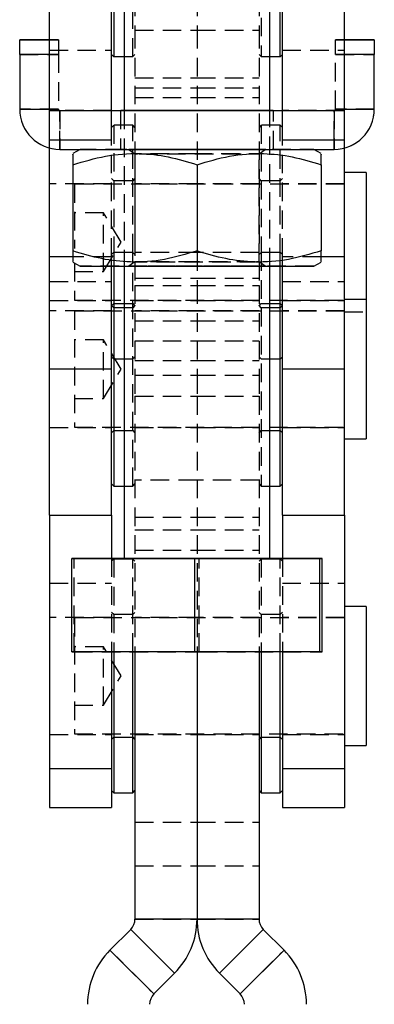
# Model space of a CAD drawing. Extents: x 31 to 353, y 15 to 293.
# Tile 10 of 16: x 323 to 347, y 151 to 219. Entities that reach past the tile are written whole.
import ezdxf

# ---------------------------------------------------------------- set-up
doc = ezdxf.new("R2010")
doc.units = 0
doc.linetypes.add('HIDDEN', pattern=[1.905, 1.27, -0.635])
doc.layers.get('0').update_dxf_attribs({"linetype": 'CONTINUOUS'})

msp = doc.modelspace()

# ---------------------------------------------------------------- linework, layer by layer
at = {"color": 7, "linetype": 'CONTINUOUS'}
for p, q in [((325.15932, 212.635728), (325.15932, 234.635728)), ((329.40932, 212.635728), (329.40932, 234.635728)), ((330.25932, 234.635884), (330.25932, 212.636017)), ((340.259319, 212.636017), (340.259319, 234.635884)), ((341.109319, 212.635728), (341.109319, 234.635728)), ((345.359319, 212.635728), (345.359319, 234.635728)), ((329.559319, 232.336829), (329.559319, 216.33683)), ((340.95932, 216.33683), (340.95932, 232.336829)), ((325.15932, 217.486183), (323.10932, 217.486183)), ((323.10932, 217.486183), (323.10932, 217.4859)), ((323.10932, 216.485886), (323.10932, 217.4859)), ((347.409319, 217.486183), (345.359319, 217.486183)), ((347.409319, 217.486183), (347.409319, 217.4859)), ((347.409319, 217.4859), (347.409319, 216.485886)), ((323.10932, 216.485886), (323.10932, 212.735884)), ((329.40932, 216.486829), (329.559319, 216.33683)), ((340.95932, 216.33683), (341.109319, 216.486829)), ((347.409319, 212.735884), (347.409319, 216.485886)), ((329.559319, 216.33683), (330.25932, 216.33683)), ((340.259319, 216.33683), (340.95932, 216.33683)), ((329.40932, 212.635728), (325.15932, 212.635728)), ((325.15932, 210.635759), (325.15932, 212.635728)), ((329.40932, 212.636199), (330.25932, 212.636199)), ((329.40932, 212.635884), (341.109319, 212.635884)), ((329.40932, 210.635759), (329.40932, 212.635728)), ((340.259319, 212.636199), (341.109319, 212.636199)), ((345.359319, 212.635728), (341.109319, 212.635728)), ((341.109319, 210.635759), (341.109319, 212.635728)), ((345.359319, 210.635759), (345.359319, 212.635728)), ((325.15932, 210.635759), (329.40932, 210.635759)), ((341.109319, 210.635759), (345.359319, 210.635759)), ((325.15932, 202.636671), (325.15932, 210.076467)), ((325.85932, 209.985884), (344.659319, 209.985884)), ((327.259047, 209.985884), (326.759319, 209.697366)), ((343.75932, 209.697366), (343.259592, 209.985884)), ((345.359319, 202.636671), (345.359319, 210.076467)), ((326.759319, 208.9381), (326.759319, 203.03383)), ((335.25932, 208.938023), (335.25932, 203.033751)), ((343.75932, 208.9381), (343.75932, 203.03383)), ((346.859319, 208.397938), (345.359319, 208.397938)), ((346.859319, 208.397938), (346.859319, 199.69933)), ((325.15932, 194.936672), (325.15932, 202.636671)), ((326.759319, 202.274718), (327.259319, 201.986041)), ((343.25932, 201.986041), (343.75932, 202.274718)), ((345.359319, 194.936672), (345.359319, 202.636671)), ((329.40932, 194.936672), (329.40932, 201.985956)), ((329.559319, 201.985954), (329.559319, 186.936829)), ((330.25932, 201.985944), (330.25932, 181.986042)), ((340.259319, 181.986042), (340.259319, 201.985944)), ((340.95932, 186.936829), (340.95932, 201.985954)), ((341.109319, 194.936672), (341.109319, 201.985956)), ((346.859319, 199.69933), (345.359319, 199.69933)), ((346.859319, 199.69933), (346.859319, 190.174329)), ((329.40932, 194.936672), (325.15932, 194.936672)), ((325.15932, 184.936829), (325.15932, 194.936672)), ((329.40932, 184.936829), (329.40932, 194.936672)), ((345.359319, 194.936672), (341.109319, 194.936672)), ((341.109319, 184.936829), (341.109319, 194.936672)), ((345.359319, 184.936829), (345.359319, 194.936672)), ((345.359319, 190.174329), (346.859319, 190.174329)), ((329.40932, 187.086829), (329.559319, 186.936829)), ((329.559319, 186.936829), (330.25932, 186.936829)), ((340.259319, 186.936829), (340.95932, 186.936829)), ((340.95932, 186.936829), (341.109319, 187.086829)), ((325.15932, 184.936829), (329.40932, 184.936829)), ((325.15932, 184.936829), (325.15932, 167.5945)), ((329.40932, 184.936829), (329.40932, 181.986144)), ((341.109319, 184.936829), (345.359319, 184.936829)), ((341.109319, 184.936829), (341.109319, 181.986143)), ((345.359319, 184.936829), (345.359319, 167.5945)), ((326.687773, 181.985967), (326.83272, 181.986121)), ((335.114372, 181.985888), (326.687773, 181.985967)), ((326.687773, 175.585967), (326.687773, 181.985967)), ((326.83272, 181.986121), (330.25932, 181.986151)), ((343.685919, 181.985963), (335.114372, 181.985888)), ((335.114372, 175.585888), (335.114372, 181.985888)), ((340.259319, 181.986151), (343.830866, 181.986117)), ((343.830866, 181.986117), (343.685919, 181.985963)), ((343.685919, 175.585963), (343.685919, 181.985963)), ((343.830866, 175.586117), (343.830866, 181.986117)), ((346.859319, 178.699329), (345.359319, 178.699329)), ((346.859319, 178.699329), (346.859319, 169.174329)), ((335.114372, 175.585888), (326.687773, 175.585967)), ((329.40932, 175.585941), (329.40932, 167.5945)), ((329.559319, 175.58594), (329.559319, 165.93683)), ((330.85932, 165.93683), (330.85932, 175.585928)), ((331.009319, 175.585926), (331.009319, 157.297116)), ((343.685919, 175.585963), (335.114372, 175.585888)), ((335.25932, 175.585889), (335.25932, 157.297116)), ((339.50932, 175.585926), (339.50932, 157.297116)), ((339.65932, 175.585928), (339.65932, 165.93683)), ((340.95932, 165.93683), (340.95932, 175.585939)), ((341.109319, 175.58594), (341.109319, 167.5945)), ((343.830866, 175.586117), (343.685919, 175.585963)), ((345.359319, 169.174329), (346.859319, 169.174329)), ((325.15932, 167.5945), (329.40932, 167.5945)), ((325.15932, 167.5945), (325.15932, 164.93683)), ((329.40932, 167.5945), (329.40932, 164.93683)), ((341.109319, 167.5945), (345.359319, 167.5945)), ((341.109319, 167.5945), (341.109319, 164.93683)), ((345.359319, 167.5945), (345.359319, 164.93683)), ((329.40932, 166.086829), (329.559319, 165.93683)), ((329.559319, 165.93683), (330.85932, 165.93683)), ((330.85932, 165.93683), (331.009319, 166.086829)), ((339.50932, 166.086829), (339.65932, 165.93683)), ((339.65932, 165.93683), (340.95932, 165.93683)), ((340.95932, 165.93683), (341.109319, 166.086829)), ((325.15932, 164.93683), (329.40932, 164.93683)), ((341.109319, 164.93683), (345.359319, 164.93683)), ((335.25932, 157.297116), (331.009319, 157.297116)), ((339.50932, 157.297116), (335.25932, 157.297116)), ((330.716426, 156.59001), (329.297009, 155.170592)), ((333.72163, 153.584807), (330.716426, 156.59001)), ((339.802213, 156.59001), (336.797009, 153.584807)), ((339.802213, 156.59001), (341.22163, 155.170592)), ((332.302213, 152.165389), (329.297009, 155.170592)), ((341.22163, 155.170592), (338.216426, 152.165389)), ((333.72163, 153.584807), (332.302213, 152.165389)), ((336.797009, 153.584807), (338.216426, 152.165389))]:
    msp.add_line(p, q, dxfattribs=at)
at = {"color": 7, "linetype": 'HIDDEN'}
for p, q in [((331.009319, 233.714125), (331.009319, 218.153136)), ((335.25932, 233.714125), (335.25932, 218.153136)), ((339.50932, 233.714125), (339.50932, 218.153136)), ((330.85932, 216.33683), (330.85932, 232.336829)), ((339.65932, 232.336829), (339.65932, 216.33683)), ((331.009319, 218.153136), (335.25932, 218.153136)), ((331.009319, 218.153136), (331.009319, 202.936829)), ((335.25932, 218.153136), (339.50932, 218.153136)), ((335.25932, 218.153136), (335.25932, 208.938333)), ((339.50932, 218.153136), (339.50932, 202.936829)), ((325.75932, 217.486183), (325.15932, 217.486183)), ((325.15932, 217.4859), (325.75932, 217.4859)), ((325.75932, 217.486183), (325.75932, 217.4859)), ((325.75932, 217.4859), (325.75932, 216.485886)), ((345.359319, 217.486183), (344.759319, 217.486183)), ((344.759319, 217.486183), (344.759319, 217.4859)), ((344.759319, 216.485886), (344.759319, 217.4859)), ((344.759319, 217.4859), (345.359319, 217.4859)), ((323.10932, 216.486199), (325.75932, 216.486199)), ((325.15932, 216.773181), (329.40932, 216.773181)), ((325.75932, 216.485886), (325.15932, 216.485886)), ((325.75932, 216.485886), (325.75932, 212.735884)), ((330.85932, 216.33683), (331.009319, 216.486829)), ((339.50932, 216.486829), (339.65932, 216.33683)), ((341.109319, 216.773181), (345.359319, 216.773181)), ((344.759319, 216.486199), (347.409319, 216.486199)), ((344.759319, 212.735884), (344.759319, 216.485886)), ((345.359319, 216.485886), (344.759319, 216.485886)), ((330.25932, 216.33683), (330.85932, 216.33683)), ((339.65932, 216.33683), (340.259319, 216.33683)), ((331.009319, 214.89003), (335.25932, 214.89003)), ((335.25932, 214.89003), (339.50932, 214.89003)), ((331.009319, 214.203079), (335.25932, 214.203079)), ((335.25932, 214.203079), (339.50932, 214.203079)), ((331.009319, 213.535022), (335.25932, 213.535022)), ((331.009319, 213.533378), (335.25932, 213.533378)), ((335.25932, 213.535022), (339.50932, 213.535022)), ((335.25932, 213.533378), (339.50932, 213.533378)), ((325.75932, 212.736199), (323.10932, 212.736199)), ((325.15932, 212.735884), (325.75932, 212.735884)), ((329.40932, 212.636514), (325.15932, 212.636514)), ((329.40932, 212.635789), (325.15932, 212.635789)), ((325.85932, 212.636199), (325.85932, 212.635884)), ((325.85932, 212.636199), (329.40932, 212.636199)), ((325.85932, 209.986199), (325.85932, 212.636199)), ((325.85932, 212.635884), (329.40932, 212.635884)), ((325.85932, 212.635884), (325.85932, 210.635759)), ((330.00932, 212.636043), (330.00932, 209.986043)), ((330.25932, 212.636199), (340.259319, 212.636199)), ((330.25932, 212.636017), (330.25932, 201.985944)), ((340.259319, 201.985944), (340.259319, 212.636017)), ((340.509319, 209.986043), (340.509319, 212.636043)), ((345.359319, 212.636514), (341.109319, 212.636514)), ((341.109319, 212.636199), (344.659319, 212.636199)), ((341.109319, 212.635884), (344.659319, 212.635884)), ((345.359319, 212.635789), (341.109319, 212.635789)), ((344.659319, 212.636199), (344.659319, 212.635884)), ((344.659319, 212.636199), (344.659319, 209.986199)), ((344.659319, 210.635759), (344.659319, 212.635884)), ((347.409319, 212.736199), (344.759319, 212.736199)), ((344.759319, 212.735884), (345.359319, 212.735884)), ((329.559319, 211.635439), (329.40932, 211.485438)), ((329.559319, 211.635439), (329.559319, 202.936829)), ((330.85932, 211.635439), (329.559319, 211.635439)), ((330.85932, 202.936829), (330.85932, 211.635439)), ((331.009319, 211.485438), (330.85932, 211.635439)), ((339.65932, 211.635439), (339.50932, 211.485438)), ((339.65932, 211.635439), (339.65932, 202.936829)), ((340.95932, 211.635439), (339.65932, 211.635439)), ((340.95932, 202.936829), (340.95932, 211.635439)), ((341.109319, 211.485438), (340.95932, 211.635439)), ((325.15932, 210.076467), (325.15932, 210.635759)), ((329.40932, 202.636671), (329.40932, 210.635759)), ((341.109319, 202.636671), (341.109319, 210.635759)), ((345.359319, 210.076467), (345.359319, 210.635759)), ((325.85932, 209.986199), (325.85932, 209.985884)), ((325.85932, 209.986199), (344.659319, 209.986199)), ((327.259319, 209.986043), (327.259047, 209.985884)), ((330.586058, 209.986043), (331.009319, 209.689672)), ((331.009319, 209.689672), (331.009319, 202.282412)), ((339.50932, 209.689672), (339.932581, 209.986043)), ((339.50932, 202.282412), (339.50932, 209.689672)), ((343.259592, 209.985884), (343.25932, 209.986043)), ((344.659319, 209.986199), (344.659319, 209.985884)), ((335.25932, 208.938333), (335.25932, 208.938023)), ((329.40932, 207.635438), (325.15932, 207.635438)), ((329.559319, 207.835438), (329.40932, 207.985439)), ((330.85932, 207.835438), (329.559319, 207.835438)), ((331.009319, 207.985439), (330.85932, 207.835438)), ((335.25932, 207.635438), (331.009319, 207.635438)), ((339.50932, 207.635438), (335.25932, 207.635438)), ((339.65932, 207.835438), (339.50932, 207.985439)), ((340.95932, 207.835438), (339.65932, 207.835438)), ((341.109319, 207.985439), (340.95932, 207.835438)), ((345.359319, 207.635438), (341.109319, 207.635438)), ((326.85932, 207.604189), (326.85932, 203.190487)), ((345.359319, 207.604189), (326.85932, 207.604189)), ((328.85932, 205.635438), (326.85932, 205.635438)), ((328.85932, 201.635438), (328.85932, 205.635438)), ((330.061041, 203.635438), (328.85932, 205.635438)), ((328.85932, 201.635438), (330.061041, 203.635438)), ((329.559319, 202.936829), (329.40932, 202.78683)), ((329.559319, 202.936829), (329.559319, 201.985954)), ((330.85932, 202.936829), (329.559319, 202.936829)), ((330.85932, 186.936829), (330.85932, 202.936829)), ((331.009319, 202.78683), (330.85932, 202.936829)), ((335.25932, 202.936829), (331.009319, 202.936829)), ((335.25932, 203.033751), (335.25932, 202.936829)), ((335.25932, 202.936829), (335.25932, 200.670962)), ((339.50932, 202.936829), (335.25932, 202.936829)), ((339.65932, 202.936829), (339.50932, 202.78683)), ((339.65932, 202.936829), (339.65932, 186.936829)), ((340.95932, 202.936829), (339.65932, 202.936829)), ((340.95932, 201.985954), (340.95932, 202.936829)), ((341.109319, 202.78683), (340.95932, 202.936829)), ((329.40932, 202.636671), (326.759319, 202.636671)), ((326.85932, 202.216981), (326.85932, 199.666689)), ((329.40932, 201.985956), (329.40932, 202.636671)), ((331.009319, 202.282412), (330.586058, 201.986041)), ((331.009319, 202.282412), (331.009319, 200.670962)), ((339.50932, 202.282412), (339.50932, 200.670962)), ((339.932581, 201.986041), (339.50932, 202.282412)), ((341.109319, 201.985956), (341.109319, 202.636671)), ((343.75932, 202.636671), (341.109319, 202.636671)), ((326.85932, 201.635438), (328.85932, 201.635438)), ((325.15932, 200.934081), (329.40932, 200.934081)), ((331.009319, 201.176325), (335.25932, 201.176325)), ((335.25932, 201.176325), (339.50932, 201.176325)), ((341.109319, 200.934081), (345.359319, 200.934081)), ((331.009319, 200.670962), (335.25932, 200.670962)), ((331.009319, 200.670962), (331.009319, 194.525772)), ((335.25932, 200.670962), (335.25932, 194.525772)), ((335.25932, 200.670962), (339.50932, 200.670962)), ((339.50932, 200.670962), (339.50932, 194.525772)), ((325.15932, 199.635439), (329.40932, 199.635439)), ((326.85932, 199.666689), (345.359319, 199.666689)), ((331.009319, 199.635439), (335.25932, 199.635439)), ((335.25932, 199.635439), (339.50932, 199.635439)), ((341.109319, 199.635439), (345.359319, 199.635439)), ((329.40932, 198.936829), (325.15932, 198.936829)), ((326.85932, 198.905579), (326.85932, 190.968079)), ((345.359319, 198.905579), (326.85932, 198.905579)), ((329.40932, 199.285438), (329.559319, 199.435438)), ((329.559319, 199.136828), (329.40932, 199.286829)), ((329.559319, 199.435438), (330.85932, 199.435438)), ((330.85932, 199.136828), (329.559319, 199.136828)), ((330.85932, 199.435438), (331.009319, 199.285438)), ((331.009319, 199.286829), (330.85932, 199.136828)), ((335.25932, 198.936829), (331.009319, 198.936829)), ((339.50932, 198.936829), (335.25932, 198.936829)), ((339.50932, 199.285438), (339.65932, 199.435438)), ((339.65932, 199.136828), (339.50932, 199.286829)), ((339.65932, 199.435438), (340.95932, 199.435438)), ((340.95932, 199.136828), (339.65932, 199.136828)), ((340.95932, 199.435438), (341.109319, 199.285438)), ((341.109319, 199.286829), (340.95932, 199.136828)), ((345.359319, 198.936829), (341.109319, 198.936829)), ((345.359319, 198.872938), (346.859319, 198.872938)), ((331.009319, 198.245391), (335.25932, 198.245391)), ((335.25932, 198.245391), (339.50932, 198.245391)), ((328.85932, 196.936829), (326.85932, 196.936829)), ((328.85932, 192.936829), (328.85932, 196.936829)), ((330.061041, 194.936829), (328.85932, 196.936829)), ((331.009319, 196.872541), (335.25932, 196.872541)), ((335.25932, 196.872541), (339.50932, 196.872541)), ((329.40932, 195.785438), (329.559319, 195.635438)), ((329.559319, 195.635438), (330.85932, 195.635438)), ((330.85932, 195.635438), (331.009319, 195.785438)), ((331.009319, 195.535376), (335.25932, 195.535376)), ((331.009319, 195.533138), (335.25932, 195.533138)), ((335.25932, 195.535376), (339.50932, 195.535376)), ((335.25932, 195.533138), (339.50932, 195.533138)), ((339.50932, 195.785438), (339.65932, 195.635438)), ((339.65932, 195.635438), (340.95932, 195.635438)), ((340.95932, 195.635438), (341.109319, 195.785438)), ((329.40932, 194.936986), (325.15932, 194.936986)), ((328.85932, 192.936829), (330.061041, 194.936829)), ((345.359319, 194.936986), (341.109319, 194.936986)), ((331.009319, 194.525772), (331.009319, 193.09224)), ((331.009319, 194.525772), (335.25932, 194.525772)), ((335.25932, 194.525772), (335.25932, 193.09224)), ((335.25932, 194.525772), (339.50932, 194.525772)), ((339.50932, 194.525772), (339.50932, 193.09224)), ((326.85932, 192.936829), (328.85932, 192.936829)), ((331.009319, 193.09224), (335.25932, 193.09224)), ((331.009319, 193.09224), (331.009319, 175.585926)), ((335.25932, 193.09224), (335.25932, 175.585889)), ((335.25932, 193.09224), (339.50932, 193.09224)), ((339.50932, 193.09224), (339.50932, 175.585926)), ((325.15932, 190.936829), (329.40932, 190.936829)), ((326.85932, 190.968079), (345.359319, 190.968079)), ((331.009319, 190.936829), (335.25932, 190.936829)), ((335.25932, 190.936829), (339.50932, 190.936829)), ((341.109319, 190.936829), (345.359319, 190.936829)), ((329.40932, 190.586829), (329.559319, 190.736829)), ((329.559319, 190.736829), (330.85932, 190.736829)), ((330.85932, 190.736829), (331.009319, 190.586829)), ((339.50932, 190.586829), (339.65932, 190.736829)), ((339.65932, 190.736829), (340.95932, 190.736829)), ((340.95932, 190.736829), (341.109319, 190.586829)), ((330.25932, 186.936829), (330.85932, 186.936829)), ((330.85932, 186.936829), (331.009319, 187.086829)), ((335.25932, 187.336829), (331.009319, 187.336829)), ((339.50932, 187.336829), (335.25932, 187.336829)), ((339.50932, 187.086829), (339.65932, 186.936829)), ((339.65932, 186.936829), (340.259319, 186.936829)), ((331.009319, 184.817081), (335.25932, 184.817081)), ((335.25932, 184.817081), (339.50932, 184.817081)), ((331.009319, 183.936829), (335.25932, 183.936829)), ((335.25932, 183.936829), (339.50932, 183.936829)), ((331.009319, 182.536829), (335.25932, 182.536829)), ((335.25932, 182.536829), (339.50932, 182.536829)), ((326.83272, 175.586122), (326.83272, 181.986121)), ((329.40932, 181.986144), (329.40932, 175.585941)), ((329.559319, 181.936829), (329.40932, 181.786829)), ((329.559319, 181.936829), (329.559319, 175.58594)), ((330.85932, 181.936829), (329.559319, 181.936829)), ((330.25932, 181.986151), (335.404267, 181.986197)), ((330.85932, 175.585928), (330.85932, 181.936829)), ((331.009319, 181.786829), (330.85932, 181.936829)), ((335.404267, 181.986197), (340.259319, 181.986151)), ((335.404267, 175.586196), (335.404267, 181.986197)), ((339.65932, 181.936829), (339.50932, 181.786829)), ((339.65932, 181.936829), (339.65932, 175.585928)), ((340.95932, 181.936829), (339.65932, 181.936829)), ((340.95932, 175.585939), (340.95932, 181.936829)), ((341.109319, 181.786829), (340.95932, 181.936829)), ((341.109319, 181.986143), (341.109319, 175.58594)), ((325.15932, 180.279158), (329.40932, 180.279158)), ((341.109319, 180.279158), (345.359319, 180.279158)), ((329.559319, 178.136829), (329.40932, 178.286829)), ((330.85932, 178.136829), (329.559319, 178.136829)), ((331.009319, 178.286829), (330.85932, 178.136829)), ((339.65932, 178.136829), (339.50932, 178.286829)), ((340.95932, 178.136829), (339.65932, 178.136829)), ((341.109319, 178.286829), (340.95932, 178.136829)), ((329.40932, 177.936829), (325.15932, 177.936829)), ((326.85932, 177.905579), (326.85932, 169.968079)), ((345.359319, 177.905579), (326.85932, 177.905579)), ((335.25932, 177.936829), (331.009319, 177.936829)), ((339.50932, 177.936829), (335.25932, 177.936829)), ((345.359319, 177.936829), (341.109319, 177.936829)), ((328.85932, 175.936829), (326.85932, 175.936829)), ((328.85932, 171.936829), (328.85932, 175.936829)), ((330.061041, 173.936829), (328.85932, 175.936829)), ((326.687773, 175.585967), (326.83272, 175.586122)), ((326.83272, 175.586122), (335.404267, 175.586196)), ((335.404267, 175.586196), (343.830866, 175.586117)), ((328.85932, 171.936829), (330.061041, 173.936829)), ((326.85932, 171.936829), (328.85932, 171.936829)), ((325.15932, 169.936829), (329.40932, 169.936829)), ((326.85932, 169.968079), (345.359319, 169.968079)), ((331.009319, 169.93683), (335.25932, 169.93683)), ((335.25932, 169.93683), (339.50932, 169.93683)), ((341.109319, 169.936829), (345.359319, 169.936829)), ((329.40932, 169.586829), (329.559319, 169.736829)), ((329.559319, 169.736829), (330.85932, 169.736829)), ((330.85932, 169.736829), (331.009319, 169.586829)), ((339.50932, 169.586829), (339.65932, 169.736829)), ((339.65932, 169.736829), (340.95932, 169.736829)), ((340.95932, 169.736829), (341.109319, 169.586829)), ((331.009319, 163.93683), (335.25932, 163.93683)), ((335.25932, 163.93683), (339.50932, 163.93683)), ((331.009319, 160.936829), (335.25932, 160.936829)), ((335.25932, 160.936829), (339.50932, 160.936829)), ((331.009319, 157.297116), (335.25932, 157.297116)), ((335.25932, 157.297116), (339.50932, 157.297116)), ((330.716426, 156.59001), (333.72163, 153.584807)), ((336.797009, 153.584807), (339.802213, 156.59001)), ((329.297009, 155.170592), (332.302213, 152.165389)), ((338.216426, 152.165389), (341.22163, 155.170592))]:
    msp.add_line(p, q, dxfattribs=at)
at = {"color": 8, "linetype": 'CONTINUOUS'}
for p, q in [((323.10932, 217.4859), (325.15932, 217.4859)), ((345.359319, 217.4859), (347.409319, 217.4859)), ((325.15932, 216.485886), (323.10932, 216.485886)), ((347.409319, 216.485886), (345.359319, 216.485886)), ((323.10932, 212.735884), (325.15932, 212.735884)), ((345.359319, 212.735884), (347.409319, 212.735884)), ((325.85932, 210.635759), (325.85932, 209.985884)), ((344.659319, 209.985884), (344.659319, 210.635759)), ((326.759319, 202.636671), (325.15932, 202.636671)), ((345.359319, 202.636671), (343.75932, 202.636671))]:
    msp.add_line(p, q, dxfattribs=at)
at = {"color": 7, "linetype": 'CONTINUOUS', "flags": 128}
for points in [[(340.259319, 212.636067), (340.480559, 212.63605), (340.480559, 212.636033), (340.252366, 212.636017), (339.805953, 212.636), (339.16083, 212.635987), (338.345192, 212.635976), (337.394687, 212.635966), (336.350856, 212.635961), (335.25932, 212.635959), (334.167783, 212.635961), (333.123952, 212.635966), (332.173447, 212.635976), (331.357809, 212.635987), (330.712686, 212.636), (330.266273, 212.636017), (330.03808, 212.636033), (330.03808, 212.63605), (330.25932, 212.636067)], [(327.259319, 201.986041), (327.286643, 201.986032), (327.504117, 201.986012), (327.933133, 201.985991), (328.561988, 201.985972), (329.373528, 201.985958), (330.345618, 201.985943), (331.45174, 201.985931), (332.661724, 201.985922), (333.942563, 201.985918), (335.25932, 201.985917)], [(335.25932, 201.985917), (336.576076, 201.985918), (337.856915, 201.985922), (339.066899, 201.985931), (340.173021, 201.985943), (341.145111, 201.985958), (341.956652, 201.985972), (342.585506, 201.985991), (343.014522, 201.986012), (343.231996, 201.986032), (343.25932, 201.986041)], [(330.25932, 181.986042), (330.353763, 181.986027), (330.662057, 181.986011), (331.171274, 181.985997), (331.859157, 181.985984), (332.695645, 181.985974)], [(332.695645, 181.985974), (333.644177, 181.985968), (334.663299, 181.985964), (335.708469, 181.985964), (336.73401, 181.985967), (337.6951, 181.985973), (338.549734, 181.985983), (339.260561, 181.985995), (339.796515, 181.986009), (340.134172, 181.986025), (340.258774, 181.986041), (340.259319, 181.986042)]]:
    msp.add_lwpolyline(points, dxfattribs=at)
at = {"color": 7, "linetype": 'HIDDEN', "flags": 128}
for points in [[(330.25932, 212.636067), (330.266273, 212.636067), (330.712686, 212.636084), (331.357809, 212.636097), (332.173447, 212.636108), (333.123952, 212.636117), (334.167783, 212.636123), (335.25932, 212.636125)], [(335.25932, 212.636125), (336.350856, 212.636123), (337.394687, 212.636117), (338.345192, 212.636108), (339.16083, 212.636097), (339.805953, 212.636084), (340.252366, 212.636067), (340.259319, 212.636067)], [(335.25932, 209.985916), (336.576076, 209.985918), (337.856915, 209.985923), (339.066899, 209.985931), (340.173021, 209.985942), (341.145111, 209.985957), (341.956652, 209.985974), (342.585506, 209.985992), (343.014522, 209.986011), (343.231996, 209.986031), (343.231996, 209.986052), (343.014522, 209.986072), (342.585506, 209.986093), (341.956652, 209.986112), (341.145111, 209.986126), (340.173021, 209.986141), (339.066899, 209.986153), (337.856915, 209.986162), (336.576076, 209.986166), (335.25932, 209.986167), (333.942563, 209.986166), (332.661724, 209.986162), (331.45174, 209.986153), (330.345618, 209.986141), (329.373528, 209.986126), (328.561988, 209.986112), (327.933133, 209.986093), (327.504117, 209.986072), (327.286643, 209.986052), (327.286643, 209.986031), (327.504117, 209.986011), (327.933133, 209.985992), (328.561988, 209.985974), (329.373528, 209.985957), (330.345618, 209.985942), (331.45174, 209.985931), (332.661724, 209.985923), (333.942563, 209.985918), (335.25932, 209.985916)], [(335.25932, 209.986125), (336.350856, 209.986123), (337.394687, 209.986117), (338.345192, 209.98611), (339.16083, 209.986097), (339.805953, 209.986084), (340.252366, 209.986067), (340.480559, 209.98605), (340.480559, 209.986033), (340.252366, 209.986017), (339.805953, 209.986), (339.16083, 209.985987), (338.345192, 209.985976), (337.394687, 209.985966), (336.350856, 209.985961), (335.25932, 209.985959), (334.167783, 209.985961), (333.123952, 209.985966), (332.173447, 209.985976), (331.357809, 209.985987), (330.712686, 209.986), (330.266273, 209.986017), (330.03808, 209.986033), (330.03808, 209.98605), (330.266273, 209.986067), (330.712686, 209.986084), (331.357809, 209.986097), (332.173447, 209.98611), (333.123952, 209.986117), (334.167783, 209.986123), (335.25932, 209.986125)], [(335.25932, 209.986115), (336.263933, 209.986113), (337.221571, 209.98611), (338.087457, 209.9861), (338.821102, 209.986089), (339.388202, 209.986076), (339.76224, 209.986061), (339.925727, 209.986046), (339.871018, 209.98603), (339.600671, 209.986015), (339.127327, 209.986002), (338.473119, 209.985989), (337.668638, 209.985979), (336.751499, 209.985972), (335.764588, 209.985968), (334.754051, 209.985968), (333.76714, 209.985972), (332.850002, 209.985979), (332.04552, 209.985989), (331.391312, 209.986002), (330.917968, 209.986015), (330.647621, 209.98603), (330.592912, 209.986046), (330.756399, 209.986061), (331.130437, 209.986076), (331.697537, 209.986089), (332.431182, 209.9861), (333.297068, 209.98611), (334.254706, 209.986113), (335.25932, 209.986115)], [(331.236038, 209.689649), (331.073886, 209.68966), (331.01651, 209.689675), (331.187864, 209.68969), (331.192488, 209.68969)], [(331.299311, 209.689696), (331.578712, 209.689705), (332.167981, 209.689716), (332.923906, 209.689727), (333.805734, 209.689735), (334.765925, 209.689737), (335.752714, 209.689737), (336.712905, 209.689735), (337.594733, 209.689727), (338.350658, 209.689716), (338.939928, 209.689705), (339.330775, 209.68969), (339.502129, 209.689675), (339.444753, 209.68966), (339.161738, 209.689646), (338.668343, 209.689631), (337.991167, 209.689619), (337.166716, 209.689612), (336.239437, 209.689606), (335.25932, 209.689605), (335.25932, 209.689605)], [(335.25932, 209.689605), (334.279202, 209.689606), (333.351923, 209.689612), (332.527472, 209.689619), (331.850296, 209.689631), (331.356901, 209.689646), (331.327453, 209.689646)], [(335.25932, 202.282479), (334.279202, 202.282478), (333.351923, 202.282472), (332.527472, 202.282465), (331.850296, 202.282453), (331.356901, 202.28244), (331.073886, 202.282425), (331.01651, 202.282409), (331.187864, 202.282394), (331.578712, 202.282379), (332.167981, 202.282368), (332.923906, 202.282357), (333.805734, 202.282351), (334.765925, 202.282347), (335.752714, 202.282347), (336.712905, 202.282351), (337.594733, 202.282357), (338.350658, 202.282368), (338.939928, 202.282379), (339.217738, 202.282388)], [(339.24925, 202.282437), (339.161738, 202.28244), (338.668343, 202.282453), (337.991167, 202.282465), (337.166716, 202.282472), (336.239437, 202.282478), (335.25932, 202.282479)], [(339.275139, 202.282392), (339.330775, 202.282394), (339.502129, 202.282409), (339.444753, 202.282425), (339.336627, 202.282431)], [(343.25932, 201.986041), (343.231996, 201.986053), (343.014522, 201.986073), (342.585506, 201.986093), (341.956652, 201.98611), (341.145111, 201.986127), (340.173021, 201.986142), (339.066899, 201.986153), (337.856915, 201.986161), (336.576076, 201.986166), (335.25932, 201.986168), (333.942563, 201.986166), (332.661724, 201.986161), (331.45174, 201.986153), (330.345618, 201.986142), (329.373528, 201.986127), (328.561988, 201.98611), (327.933133, 201.986093), (327.504117, 201.986073), (327.286643, 201.986053), (327.259319, 201.986041)], [(335.25932, 201.986116), (336.263933, 201.986114), (337.221571, 201.986108), (338.087457, 201.986101), (338.821102, 201.98609), (339.388202, 201.986077), (339.76224, 201.986062), (339.925727, 201.986047), (339.871018, 201.98603), (339.600671, 201.986015), (339.127327, 201.986), (338.473119, 201.985989), (337.668638, 201.98598), (336.751499, 201.985972), (335.764588, 201.985969), (334.754051, 201.985969), (333.76714, 201.985972), (332.850002, 201.98598), (332.04552, 201.985989), (331.391312, 201.986), (330.917968, 201.986015), (330.647621, 201.98603), (330.592912, 201.986047), (330.756399, 201.986062), (331.130437, 201.986077), (331.697537, 201.98609), (332.431182, 201.986101), (333.297068, 201.986108), (334.254706, 201.986114), (335.25932, 201.986116)], [(340.259319, 181.986042), (340.164876, 181.986057), (339.856582, 181.986073), (339.347366, 181.986087), (338.659482, 181.9861), (337.822994, 181.98611), (336.874462, 181.986117), (335.85534, 181.98612), (334.81017, 181.98612), (333.784629, 181.986117), (332.823539, 181.986111), (331.968905, 181.986101), (331.258078, 181.986089), (330.722124, 181.986075), (330.384467, 181.98606), (330.259865, 181.986043), (330.25932, 181.986042)]]:
    msp.add_lwpolyline(points, dxfattribs=at)
at = {"color": 7, "linetype": 'HIDDEN'}
for centre, radius, start, end in [((325.85932, 212.736199), 2.75, 180, 270), ((325.85932, 212.736199), 0.1, 180, 270), ((325.85932, 212.735885), 0.1, 180, 270), ((344.65932, 212.736199), 0.1, 270, 0), ((344.65932, 212.736199), 2.75, 270, 0), ((344.65932, 212.735885), 0.1, 270, 0)]:
    msp.add_arc(centre, radius, start, end, dxfattribs=at)
at = {"color": 7, "linetype": 'CONTINUOUS'}
for centre, radius, start, end in [((325.85932, 212.735885), 2.75, 180, 270), ((344.65932, 212.735885), 2.75, 270, 0), ((330.00932, 157.297117), 1, 315, 0), ((330.00932, 157.297117), 5.25, 315, 0), ((340.50932, 157.297117), 5.25, 180, 225), ((340.50932, 157.297117), 1, 180, 225), ((333.00932, 151.458282), 5.25, 135, 180), ((337.50932, 151.458282), 5.25, 0, 45), ((333.00932, 151.458282), 1, 135, 180), ((337.50932, 151.458282), 1, 0, 45)]:
    msp.add_arc(centre, radius, start, end, dxfattribs=at)
for points, knots in [([(326.759319, 208.9381), (327.497059, 209.157371), (328.988536, 209.600669), (331.198361, 209.762821), (333.310802, 209.524762), (334.605858, 209.134794), (335.25932, 208.938023)], [0, 0, 0, 0, 0.264605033, 0.534947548, 0.765342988, 1, 1, 1, 1]), ([(326.759319, 209.644642), (326.759319, 209.653683), (326.759319, 209.680551), (326.759319, 209.355353), (326.759319, 209.034726), (326.759319, 208.9381)], [0, 0, 0, 0, 0.2616249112, 0.777480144, 1, 1, 1, 1]), ([(335.25932, 208.938023), (335.99706, 209.157308), (337.488537, 209.600631), (339.698358, 209.762826), (341.810804, 209.524803), (343.105859, 209.134859), (343.75932, 208.9381)], [0, 0, 0, 0, 0.2646051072, 0.5349479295, 0.7653430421, 1, 1, 1, 1]), ([(343.75932, 208.9381), (343.75932, 209.034727), (343.75932, 209.349776), (343.75932, 209.676804), (343.75932, 209.651135), (343.75932, 209.642072)], [0, 0, 0, 0, 0.222515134, 0.725497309, 1, 1, 1, 1]), ([(335.25932, 203.033751), (334.521579, 202.814481), (333.030101, 202.371185), (330.82028, 202.209028), (328.707837, 202.447092), (327.412781, 202.837059), (326.759319, 203.03383)], [0, 0, 0, 0, 0.264604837, 0.534947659, 0.765343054, 1, 1, 1, 1]), ([(326.759319, 203.03383), (326.759319, 202.937213), (326.759319, 202.622202), (326.759319, 202.295243), (326.759319, 202.320944), (326.759319, 202.330016)], [0, 0, 0, 0, 0.222535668, 0.725565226, 1, 1, 1, 1]), ([(343.75932, 203.03383), (343.02158, 202.814546), (341.530102, 202.371223), (339.320279, 202.209025), (337.207837, 202.447048), (335.912781, 202.836992), (335.25932, 203.033751)], [0, 0, 0, 0, 0.264605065, 0.534947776, 0.765343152, 1, 1, 1, 1]), ([(343.75932, 202.327444), (343.75932, 202.318394), (343.75932, 202.291495), (343.75932, 202.616626), (343.75932, 202.937215), (343.75932, 203.03383)], [0, 0, 0, 0, 0.261557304, 0.777459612, 1, 1, 1, 1])]:
    msp.add_open_spline(points, degree=3, knots=knots, dxfattribs=at)

doc.saveas('drawing.dxf')
